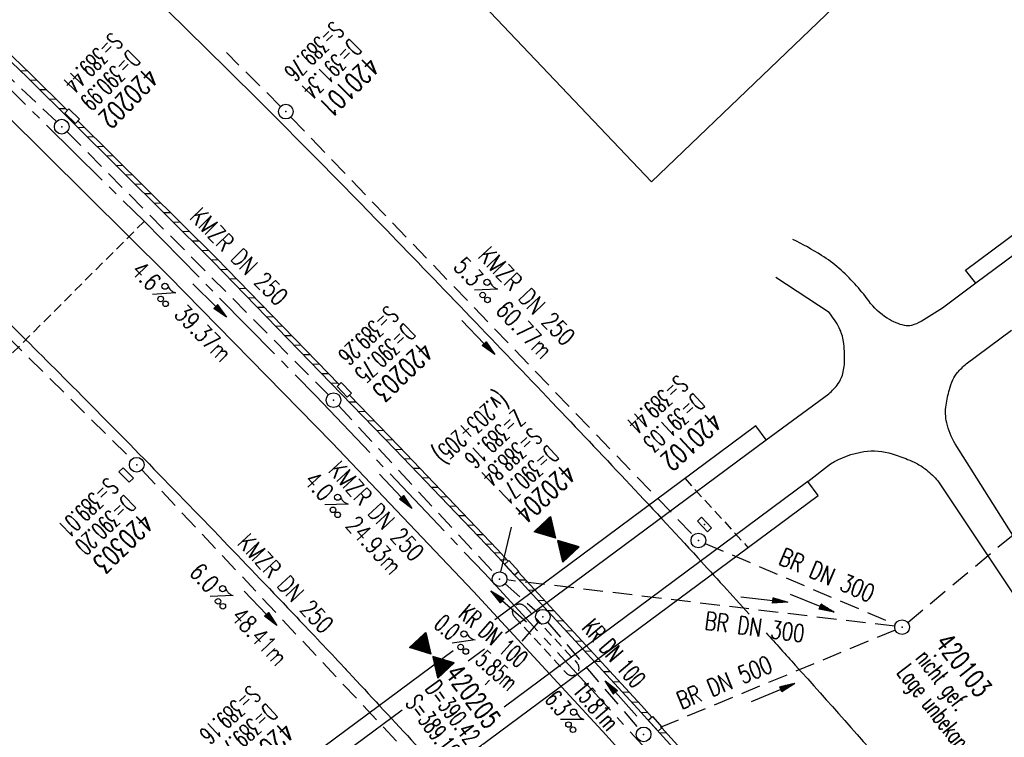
# Model space of a CAD drawing. Extents: x 450316 to 454644, y 428795 to 436505.
# Tile 253 of 256: x 450495 to 450595, y 436274 to 436347. Entities that reach past the tile are written whole.
import ezdxf
from ezdxf.enums import TextEntityAlignment as Align

# ---------------------------------------------------------------- set-up
doc = ezdxf.new("R2010")
doc.units = 0
doc.header["$LTSCALE"] = 2
doc.header["$MEASUREMENT"] = 0
for name, pattern in [('ACHSE', [5.5, 4, -0.5, 0.5, -0.5]), ('AUSGEZOGEN', [0]), ('GESTRICH-X2', [1.5, 1, -0.5]), ('GESTRICHELT', [0.75, 0.5, -0.25])]:
    doc.linetypes.add(name, pattern=pattern)
doc.layers.get('0').update_dxf_attribs({"linetype": 'CONTINUOUS'})
for name, color, linetype in [('10', 7, 'CONTINUOUS'), ('ACHSETOP', 1, 'ACHSE'), ('BAUWO', 1, 'CONTINUOUS'), ('BAUWU', 1, 'GESTRICHELT'), ('BAUWUTOP', 1, 'GESTRICHELT'), ('BW-SCHRIFT', 1, 'AUSGEZOGEN'), ('FBR', 8, 'CONTINUOUS'), ('GEF', 1, 'AUSGEZOGEN'), ('HEKTOM', 1, 'GESTRICHELT'), ('KANAL', 7, 'GESTRICH-X2'), ('PFEIL', 7, 'CONTINUOUS'), ('RINNE', 8, 'CONTINUOUS'), ('SCHACHTNR', 6, 'CONTINUOUS'), ('SCHSYMBOL', 7, 'CONTINUOUS'), ('STRASSE', 8, 'AUSGEZOGEN'), ('TEXTO', 4, 'CONTINUOUS'), ('TEXTU', 4, 'CONTINUOUS')]:
    doc.layers.add(name, color=color, linetype=linetype)
doc.styles.add('ROMANS', font='romans.shx', dxfattribs={"width": 0.8})

# ---------------------------------------------------------------- blocks, each defined once
blk = doc.blocks.new('GST')
at = {"color": 0}
blk.add_circle((0, 0), 0.75, dxfattribs=at)
blk.add_point((0, 0), dxfattribs=at)
blk = doc.blocks.new('17')
blk.add_lwpolyline([(-0.76, -1.22), (0.75, -1.22), (0.75, -1.8), (-0.76, -1.8)], close=True)
blk.add_blockref('GST', (0, 0))
blk = doc.blocks.new('10')
blk.add_blockref('GST', (0, 0))
blk = doc.blocks.new('PROM')
blk.add_line((1.57, 1.82), (0.02, 0.02))
for centre, radius in [((0.32, 1.51), 0.317), ((0.94, 0.29), 0.283), ((1.64, 0.29), 0.283)]:
    blk.add_circle(centre, radius)
blk.add_arc((0.99, 2.68), 1.03, 239.1414, 303.3549)
blk = doc.blocks.new('PFEIL2')
at = {"color": 0}
for p, q in [((0.88, 0), (-2.4, -0.01)), ((0.88, -0.27), (0.88, 0.28)), ((0.88, 0.28), (2.43, 0.01)), ((0.91, 0.27), (0.88, 0.26)), ((0.97, 0.26), (0.88, 0.25)), ((1.02, 0.25), (0.88, 0.23)), ((1.07, 0.24), (0.88, 0.21)), ((1.13, 0.23), (0.88, 0.19)), ((1.18, 0.22), (0.88, 0.17)), ((1.24, 0.21), (0.88, 0.15)), ((1.29, 0.21), (0.88, 0.14)), ((1.34, 0.2), (0.88, 0.12)), ((1.4, 0.19), (0.88, 0.1)), ((1.45, 0.18), (0.88, 0.08)), ((1.51, 0.17), (0.88, 0.06)), ((1.56, 0.16), (0.88, 0.04)), ((1.61, 0.15), (0.88, 0.02)), ((1.67, 0.14), (0.88, 0.01)), ((1.72, 0.13), (0.88, -0.01)), ((1.78, 0.12), (0.88, -0.03)), ((1.83, 0.11), (0.88, -0.05)), ((1.88, 0.1), (0.88, -0.07)), ((1.94, 0.09), (0.88, -0.09)), ((2.05, 0.08), (0.88, -0.12)), ((1.99, 0.08), (0.88, -0.11)), ((2.1, 0.07), (0.88, -0.14)), ((2.15, 0.06), (0.88, -0.16)), ((2.21, 0.05), (0.88, -0.18)), ((2.26, 0.04), (0.88, -0.2)), ((2.32, 0.03), (0.88, -0.22)), ((2.37, 0.02), (0.88, -0.23)), ((2.42, 0.01), (0.88, -0.25)), ((2.43, 0.01), (0.88, -0.27))]:
    blk.add_line(p, q, dxfattribs=at)
blk = doc.blocks.new('30')
at = {"color": 0}
for p, q in [((-0.75, -0.29), (-0.75, 0.29)), ((-0.75, 0.29), (0.75, 0.29)), ((0.75, 0.29), (0.75, -0.29)), ((0.75, -0.29), (-0.75, -0.29))]:
    blk.add_line(p, q, dxfattribs=at)
blk.add_point((0, 0), dxfattribs=at)
blk = doc.blocks.new('13')
blk.add_lwpolyline([(0.76, 1.22), (-0.75, 1.22), (-0.75, 1.8), (0.76, 1.8)], close=True)
at = {"rotation": 180}
blk.add_blockref('GST', (0, 0), dxfattribs=at)
blk = doc.blocks.new('*X36')
at = {"color": 0}
for p, q in [((379.636, 182.407), (379.645, 182.415)), ((379.64, 182.401), (379.654, 182.415)), ((379.643, 182.395), (379.663, 182.415)), ((379.646, 182.39), (379.672, 182.415)), ((379.649, 182.384), (379.68, 182.415)), ((379.653, 182.379), (379.689, 182.415)), ((379.656, 182.373), (379.698, 182.415)), ((379.659, 182.367), (379.707, 182.415)), ((379.662, 182.362), (379.716, 182.415)), ((379.665, 182.356), (379.725, 182.415)), ((379.669, 182.351), (379.733, 182.415)), ((379.672, 182.345), (379.742, 182.415)), ((379.675, 182.339), (379.751, 182.415)), ((379.678, 182.334), (379.76, 182.415)), ((379.682, 182.328), (379.769, 182.415)), ((379.685, 182.323), (379.778, 182.415)), ((379.688, 182.317), (379.786, 182.415)), ((379.691, 182.311), (379.795, 182.415)), ((379.695, 182.306), (379.804, 182.415)), ((379.698, 182.3), (379.813, 182.415)), ((379.701, 182.295), (379.822, 182.415)), ((379.704, 182.289), (379.831, 182.415)), ((379.708, 182.283), (379.839, 182.415)), ((379.711, 182.278), (379.848, 182.415)), ((379.714, 182.272), (379.857, 182.415)), ((379.717, 182.267), (379.866, 182.415)), ((379.72, 182.261), (379.875, 182.415)), ((379.724, 182.255), (379.884, 182.415)), ((379.727, 182.25), (379.892, 182.415)), ((379.73, 182.244), (379.901, 182.415)), ((379.733, 182.239), (379.91, 182.415)), ((379.737, 182.233), (379.919, 182.415)), ((379.74, 182.227), (379.928, 182.415)), ((379.743, 182.222), (379.937, 182.415)), ((379.746, 182.216), (379.946, 182.415)), ((379.75, 182.21), (379.954, 182.415)), ((379.753, 182.205), (379.963, 182.415)), ((379.756, 182.199), (379.972, 182.415)), ((379.759, 182.194), (379.981, 182.415)), ((379.763, 182.188), (379.99, 182.415)), ((379.766, 182.182), (379.999, 182.415)), ((379.769, 182.177), (380.007, 182.415)), ((379.772, 182.171), (380.016, 182.415)), ((379.775, 182.166), (380.025, 182.415)), ((379.779, 182.16), (380.034, 182.415)), ((379.782, 182.154), (380.043, 182.415)), ((379.785, 182.149), (380.052, 182.415)), ((379.788, 182.143), (380.06, 182.415)), ((379.792, 182.138), (380.069, 182.415)), ((379.795, 182.132), (380.078, 182.415)), ((379.798, 182.126), (380.087, 182.415)), ((379.801, 182.121), (380.096, 182.415)), ((379.805, 182.115), (380.105, 182.415)), ((379.808, 182.11), (380.113, 182.415)), ((379.811, 182.104), (380.122, 182.415)), ((379.814, 182.098), (380.131, 182.415)), ((379.818, 182.093), (380.14, 182.415)), ((379.821, 182.087), (380.149, 182.415)), ((379.824, 182.082), (380.158, 182.415)), ((379.827, 182.076), (380.166, 182.415)), ((379.83, 182.07), (380.175, 182.415)), ((379.834, 182.065), (380.184, 182.415)), ((379.837, 182.059), (380.193, 182.415)), ((379.84, 182.054), (380.202, 182.415)), ((379.843, 182.048), (380.211, 182.415)), ((379.847, 182.042), (380.22, 182.415)), ((379.85, 182.037), (380.228, 182.415)), ((379.853, 182.031), (380.237, 182.415)), ((379.856, 182.026), (380.246, 182.415)), ((379.86, 182.02), (380.255, 182.415)), ((379.863, 182.014), (380.264, 182.415)), ((379.866, 182.009), (380.273, 182.415)), ((379.869, 182.003), (380.281, 182.415)), ((379.873, 181.998), (380.29, 182.415)), ((379.876, 181.992), (380.299, 182.415)), ((379.879, 181.986), (380.308, 182.415)), ((379.882, 181.981), (380.317, 182.415)), ((379.885, 181.975), (380.326, 182.415)), ((379.889, 181.97), (380.334, 182.415)), ((379.892, 181.964), (380.343, 182.415)), ((379.895, 181.958), (380.352, 182.415)), ((379.898, 181.953), (380.361, 182.415)), ((379.902, 181.947), (380.37, 182.415)), ((379.905, 181.942), (380.379, 182.415)), ((379.908, 181.936), (380.387, 182.415)), ((379.911, 181.93), (380.396, 182.415)), ((379.915, 181.925), (380.405, 182.415)), ((379.918, 181.919), (380.414, 182.415)), ((379.921, 181.914), (380.423, 182.415)), ((379.924, 181.908), (380.432, 182.415)), ((379.928, 181.902), (380.44, 182.415)), ((379.931, 181.897), (380.449, 182.415)), ((379.934, 181.891), (380.458, 182.415)), ((379.937, 181.885), (380.467, 182.415)), ((379.94, 181.88), (380.476, 182.415)), ((379.944, 181.874), (380.485, 182.415)), ((379.947, 181.869), (380.494, 182.415)), ((379.95, 181.863), (380.502, 182.415)), ((379.953, 181.857), (380.511, 182.415)), ((379.957, 181.852), (380.52, 182.415)), ((379.96, 181.846), (380.529, 182.415)), ((379.963, 181.841), (380.538, 182.415)), ((379.966, 181.835), (380.547, 182.415)), ((379.97, 181.829), (380.555, 182.415)), ((379.973, 181.824), (380.564, 182.415)), ((379.976, 181.818), (380.573, 182.415)), ((379.979, 181.813), (380.582, 182.415)), ((379.983, 181.807), (380.591, 182.415)), ((379.986, 181.801), (380.6, 182.415)), ((379.989, 181.796), (380.608, 182.415)), ((379.992, 181.79), (380.617, 182.415)), ((379.995, 181.785), (380.626, 182.415)), ((379.999, 181.779), (380.635, 182.415)), ((380.002, 181.773), (380.644, 182.415)), ((380.005, 181.768), (380.653, 182.415)), ((380.008, 181.762), (380.661, 182.415)), ((380.012, 181.757), (380.67, 182.415)), ((380.015, 181.751), (380.679, 182.415)), ((380.018, 181.745), (380.688, 182.415)), ((380.021, 181.74), (380.697, 182.415)), ((380.025, 181.734), (380.706, 182.415)), ((380.028, 181.729), (380.714, 182.415)), ((380.031, 181.723), (380.723, 182.415)), ((380.034, 181.717), (380.732, 182.415)), ((380.038, 181.712), (380.741, 182.415)), ((380.041, 181.706), (380.75, 182.415)), ((380.044, 181.701), (380.759, 182.415)), ((380.047, 181.695), (380.768, 182.415)), ((380.05, 181.689), (380.776, 182.415)), ((380.054, 181.684), (380.785, 182.415)), ((380.057, 181.678), (380.794, 182.415)), ((380.06, 181.673), (380.803, 182.415)), ((380.063, 181.667), (380.812, 182.415)), ((380.067, 181.661), (380.821, 182.415)), ((380.07, 181.656), (380.829, 182.415)), ((380.073, 181.65), (380.838, 182.415)), ((380.076, 181.645), (380.847, 182.415)), ((380.08, 181.639), (380.856, 182.415)), ((380.083, 181.633), (380.865, 182.415)), ((380.086, 181.628), (380.874, 182.415)), ((380.089, 181.622), (380.882, 182.415)), ((380.093, 181.617), (380.891, 182.415)), ((380.096, 181.611), (380.9, 182.415)), ((380.099, 181.605), (380.909, 182.415)), ((380.102, 181.6), (380.918, 182.415)), ((380.105, 181.594), (380.927, 182.415)), ((380.109, 181.588), (380.935, 182.415)), ((380.112, 181.583), (380.944, 182.415)), ((380.115, 181.577), (380.953, 182.415)), ((380.118, 181.572), (380.962, 182.415)), ((380.122, 181.566), (380.971, 182.415)), ((380.125, 181.56), (380.98, 182.415)), ((380.128, 181.555), (380.988, 182.415)), ((380.131, 181.549), (380.997, 182.415)), ((380.135, 181.544), (381.006, 182.415)), ((380.138, 181.538), (381.015, 182.415)), ((380.141, 181.532), (381.024, 182.415)), ((380.144, 181.527), (381.033, 182.415)), ((380.148, 181.521), (381.042, 182.415)), ((380.151, 181.516), (381.05, 182.415)), ((380.154, 181.51), (381.059, 182.415)), ((380.157, 181.504), (381.068, 182.415)), ((380.16, 181.499), (381.077, 182.415)), ((380.164, 181.493), (381.086, 182.415)), ((380.167, 181.488), (381.095, 182.415)), ((380.17, 181.482), (381.103, 182.415)), ((380.173, 181.476), (381.112, 182.415)), ((380.177, 181.471), (381.121, 182.415)), ((380.18, 181.465), (381.13, 182.415)), ((380.183, 181.46), (381.139, 182.415)), ((380.186, 181.454), (381.148, 182.415)), ((380.19, 181.448), (381.156, 182.415)), ((380.193, 181.443), (381.165, 182.415)), ((380.196, 181.437), (381.174, 182.415)), ((380.199, 181.432), (381.183, 182.415)), ((380.203, 181.426), (381.192, 182.415)), ((380.206, 181.42), (381.201, 182.415)), ((380.209, 181.415), (381.209, 182.415)), ((380.212, 181.409), (381.218, 182.415)), ((380.215, 181.404), (381.227, 182.415)), ((380.219, 181.398), (381.236, 182.415)), ((380.222, 181.392), (381.245, 182.415)), ((380.225, 181.387), (381.254, 182.415)), ((380.228, 181.381), (381.262, 182.415)), ((380.232, 181.376), (381.271, 182.415)), ((380.235, 181.37), (381.28, 182.415)), ((380.238, 181.364), (381.289, 182.415)), ((380.241, 181.359), (381.298, 182.415)), ((380.245, 181.353), (381.307, 182.415)), ((380.248, 181.348), (381.316, 182.415)), ((380.251, 181.342), (381.324, 182.415)), ((380.254, 181.336), (381.333, 182.415)), ((380.258, 181.331), (381.342, 182.415)), ((380.261, 181.325), (381.351, 182.415)), ((380.27, 181.308), (381.344, 182.382)), ((380.274, 181.303), (381.332, 182.361)), ((380.277, 181.297), (381.32, 182.34)), ((380.28, 181.292), (381.308, 182.32)), ((380.283, 181.286), (381.296, 182.299)), ((380.287, 181.28), (381.284, 182.278)), ((380.29, 181.275), (381.272, 182.257)), ((380.293, 181.269), (381.26, 182.236)), ((380.296, 181.263), (381.248, 182.215)), ((380.3, 181.258), (381.236, 182.194)), ((380.303, 181.252), (381.224, 182.173)), ((380.306, 181.247), (381.212, 182.152)), ((380.309, 181.241), (381.2, 182.131)), ((380.313, 181.235), (381.187, 182.11)), ((380.316, 181.23), (381.175, 182.089)), ((380.319, 181.224), (381.163, 182.069)), ((380.322, 181.219), (381.151, 182.048)), ((380.325, 181.213), (381.139, 182.027)), ((380.329, 181.207), (381.127, 182.006)), ((380.332, 181.202), (381.115, 181.985)), ((380.335, 181.196), (381.103, 181.964)), ((380.338, 181.191), (381.091, 181.943)), ((380.342, 181.185), (381.079, 181.922)), ((380.345, 181.179), (381.067, 181.901)), ((380.348, 181.174), (381.055, 181.88)), ((380.351, 181.168), (381.043, 181.859)), ((380.355, 181.163), (381.031, 181.839)), ((380.358, 181.157), (381.018, 181.818)), ((380.361, 181.151), (381.006, 181.797)), ((380.364, 181.146), (380.994, 181.776)), ((380.368, 181.14), (380.982, 181.755)), ((380.371, 181.135), (380.97, 181.734)), ((380.374, 181.129), (380.958, 181.713)), ((380.377, 181.123), (380.946, 181.692)), ((380.38, 181.118), (380.934, 181.671)), ((380.384, 181.112), (380.922, 181.65)), ((380.387, 181.107), (380.91, 181.629)), ((380.39, 181.101), (380.898, 181.608)), ((380.393, 181.095), (380.886, 181.588)), ((380.397, 181.09), (380.874, 181.567)), ((380.4, 181.084), (380.861, 181.546)), ((380.403, 181.079), (380.849, 181.525)), ((380.406, 181.073), (380.837, 181.504)), ((380.41, 181.067), (380.825, 181.483)), ((380.413, 181.062), (380.813, 181.462)), ((380.416, 181.056), (380.801, 181.441)), ((380.419, 181.051), (380.789, 181.42)), ((380.423, 181.045), (380.777, 181.399)), ((380.426, 181.039), (380.765, 181.378)), ((380.429, 181.034), (380.753, 181.358)), ((380.432, 181.028), (380.741, 181.337)), ((380.435, 181.023), (380.729, 181.316)), ((380.439, 181.017), (380.717, 181.295)), ((380.442, 181.011), (380.705, 181.274)), ((380.445, 181.006), (380.692, 181.253)), ((380.448, 181), (380.68, 181.232)), ((380.452, 180.995), (380.668, 181.211)), ((380.455, 180.989), (380.656, 181.19)), ((380.458, 180.983), (380.644, 181.169)), ((380.461, 180.978), (380.632, 181.148)), ((380.465, 180.972), (380.62, 181.127)), ((380.468, 180.966), (380.608, 181.107)), ((380.471, 180.961), (380.596, 181.086)), ((380.474, 180.955), (380.584, 181.065)), ((380.478, 180.95), (380.572, 181.044)), ((380.481, 180.944), (380.56, 181.023)), ((380.484, 180.938), (380.548, 181.002)), ((380.487, 180.933), (380.535, 180.981)), ((380.49, 180.927), (380.523, 180.96)), ((380.494, 180.922), (380.511, 180.939)), ((379.629, 179.164), (380.73, 180.265)), ((379.641, 179.185), (380.727, 180.271)), ((379.642, 179.169), (380.733, 180.26)), ((379.651, 179.169), (380.737, 180.254)), ((379.653, 179.206), (380.724, 180.277)), ((379.66, 179.169), (380.74, 180.249)), ((379.665, 179.227), (380.72, 180.282)), ((379.669, 179.169), (380.743, 180.243)), ((379.677, 179.248), (380.717, 180.288)), ((379.678, 179.169), (380.746, 180.237)), ((379.686, 179.169), (380.75, 180.232)), ((379.689, 179.269), (380.714, 180.293)), ((379.695, 179.169), (380.753, 180.226)), ((379.701, 179.289), (380.711, 180.299)), ((379.704, 179.169), (380.756, 180.221)), ((379.713, 179.31), (380.708, 180.305)), ((379.713, 179.169), (380.759, 180.215)), ((379.722, 179.169), (380.763, 180.209)), ((379.725, 179.331), (380.704, 180.31)), ((379.731, 179.169), (380.766, 180.204)), ((379.737, 179.352), (380.701, 180.316)), ((379.739, 179.169), (380.769, 180.198)), ((379.748, 179.169), (380.772, 180.193)), ((379.749, 179.373), (380.698, 180.321)), ((379.757, 179.169), (380.775, 180.187)), ((379.762, 179.394), (380.695, 180.327)), ((379.766, 179.169), (380.779, 180.181)), ((379.774, 179.415), (380.691, 180.333)), ((379.775, 179.169), (380.782, 180.176)), ((379.784, 179.169), (380.785, 180.17)), ((379.786, 179.436), (380.688, 180.338)), ((379.792, 179.169), (380.788, 180.165)), ((379.798, 179.457), (380.685, 180.344)), ((379.801, 179.169), (380.792, 180.159)), ((379.81, 179.478), (380.682, 180.349)), ((379.81, 179.169), (380.795, 180.153)), ((379.822, 179.499), (380.678, 180.355)), ((379.834, 179.519), (380.675, 180.361)), ((379.846, 179.54), (380.672, 180.366)), ((379.858, 179.561), (380.669, 180.372)), ((379.87, 179.582), (380.665, 180.378)), ((379.882, 179.603), (380.662, 180.383)), ((379.894, 179.624), (380.659, 180.389)), ((379.906, 179.645), (380.656, 180.394)), ((379.919, 179.666), (380.653, 180.4)), ((379.931, 179.687), (380.649, 180.406)), ((379.943, 179.708), (380.646, 180.411)), ((379.955, 179.729), (380.643, 180.417)), ((379.967, 179.75), (380.64, 180.422)), ((379.979, 179.77), (380.636, 180.428)), ((379.991, 179.791), (380.633, 180.434)), ((380.003, 179.812), (380.63, 180.439)), ((380.015, 179.833), (380.627, 180.445)), ((380.027, 179.854), (380.623, 180.45)), ((380.039, 179.875), (380.62, 180.456)), ((380.051, 179.896), (380.617, 180.462)), ((380.063, 179.917), (380.614, 180.467)), ((380.075, 179.938), (380.61, 180.473)), ((380.088, 179.959), (380.607, 180.478)), ((380.1, 179.98), (380.604, 180.484)), ((380.112, 180), (380.601, 180.49)), ((380.124, 180.021), (380.598, 180.495)), ((380.136, 180.042), (380.594, 180.501)), ((380.148, 180.063), (380.591, 180.506)), ((380.16, 180.084), (380.588, 180.512)), ((380.172, 180.105), (380.585, 180.518)), ((380.184, 180.126), (380.581, 180.523)), ((380.196, 180.147), (380.578, 180.529)), ((380.208, 180.168), (380.575, 180.534)), ((380.22, 180.189), (380.572, 180.54)), ((380.232, 180.21), (380.568, 180.546)), ((380.245, 180.231), (380.565, 180.551)), ((380.257, 180.251), (380.562, 180.557)), ((380.269, 180.272), (380.559, 180.562)), ((380.281, 180.293), (380.555, 180.568)), ((380.293, 180.314), (380.552, 180.574)), ((380.305, 180.335), (380.549, 180.579)), ((380.317, 180.356), (380.546, 180.585)), ((380.329, 180.377), (380.543, 180.59)), ((380.341, 180.398), (380.539, 180.596)), ((380.353, 180.419), (380.536, 180.602)), ((380.365, 180.44), (380.533, 180.607)), ((380.377, 180.461), (380.53, 180.613)), ((380.389, 180.481), (380.526, 180.618)), ((380.401, 180.502), (380.523, 180.624)), ((380.414, 180.523), (380.52, 180.63)), ((380.426, 180.544), (380.517, 180.635)), ((380.438, 180.565), (380.513, 180.641)), ((380.45, 180.586), (380.51, 180.646)), ((380.462, 180.607), (380.507, 180.652)), ((380.474, 180.628), (380.504, 180.658)), ((380.486, 180.649), (380.5, 180.663)), ((379.819, 179.169), (380.798, 180.148)), ((379.828, 179.169), (380.801, 180.142)), ((379.837, 179.169), (380.805, 180.137)), ((379.845, 179.169), (380.808, 180.131)), ((379.854, 179.169), (380.811, 180.125)), ((379.863, 179.169), (380.814, 180.12)), ((379.872, 179.169), (380.818, 180.114)), ((379.881, 179.169), (380.821, 180.109)), ((379.89, 179.169), (380.824, 180.103)), ((379.899, 179.169), (380.827, 180.097)), ((379.907, 179.169), (380.83, 180.092)), ((379.916, 179.169), (380.834, 180.086)), ((379.925, 179.169), (380.837, 180.081)), ((379.934, 179.169), (380.84, 180.075)), ((379.943, 179.169), (380.843, 180.069)), ((379.952, 179.169), (380.847, 180.064)), ((379.96, 179.169), (380.85, 180.058)), ((379.969, 179.169), (380.853, 180.052)), ((379.978, 179.169), (380.856, 180.047)), ((379.987, 179.169), (380.86, 180.041)), ((379.996, 179.169), (380.863, 180.036)), ((380.005, 179.169), (380.866, 180.03)), ((380.013, 179.169), (380.869, 180.024)), ((380.022, 179.169), (380.873, 180.019)), ((380.031, 179.169), (380.876, 180.013)), ((380.04, 179.169), (380.879, 180.008)), ((380.049, 179.169), (380.882, 180.002)), ((380.058, 179.169), (380.885, 179.996)), ((380.066, 179.169), (380.889, 179.991)), ((380.075, 179.169), (380.892, 179.985)), ((380.084, 179.169), (380.895, 179.98)), ((380.093, 179.169), (380.898, 179.974)), ((380.102, 179.169), (380.902, 179.968)), ((380.111, 179.169), (380.905, 179.963)), ((380.119, 179.169), (380.908, 179.957)), ((380.128, 179.169), (380.911, 179.952)), ((380.137, 179.169), (380.915, 179.946)), ((380.146, 179.169), (380.918, 179.94)), ((380.155, 179.169), (380.921, 179.935)), ((380.164, 179.169), (380.924, 179.929)), ((380.173, 179.169), (380.928, 179.924)), ((380.181, 179.169), (380.931, 179.918)), ((380.19, 179.169), (380.934, 179.912)), ((380.199, 179.169), (380.937, 179.907)), ((380.208, 179.169), (380.94, 179.901)), ((380.217, 179.169), (380.944, 179.896)), ((380.226, 179.169), (380.947, 179.89)), ((380.234, 179.169), (380.95, 179.884)), ((380.243, 179.169), (380.953, 179.879)), ((380.252, 179.169), (380.957, 179.873)), ((380.261, 179.169), (380.96, 179.868)), ((380.27, 179.169), (380.963, 179.862)), ((380.279, 179.169), (380.966, 179.856)), ((380.287, 179.169), (380.97, 179.851)), ((380.296, 179.169), (380.973, 179.845)), ((380.305, 179.169), (380.976, 179.84)), ((380.314, 179.169), (380.979, 179.834)), ((380.323, 179.169), (380.983, 179.828)), ((380.332, 179.169), (380.986, 179.823)), ((380.34, 179.169), (380.989, 179.817)), ((380.349, 179.169), (380.992, 179.812)), ((380.358, 179.169), (380.995, 179.806)), ((380.367, 179.169), (380.999, 179.8)), ((380.376, 179.169), (381.002, 179.795)), ((380.385, 179.169), (381.005, 179.789)), ((380.394, 179.169), (381.008, 179.784)), ((380.402, 179.169), (381.012, 179.778)), ((380.411, 179.169), (381.015, 179.772)), ((380.42, 179.169), (381.018, 179.767)), ((380.429, 179.169), (381.021, 179.761)), ((380.438, 179.169), (381.025, 179.756)), ((380.447, 179.169), (381.028, 179.75)), ((380.455, 179.169), (381.031, 179.744)), ((380.464, 179.169), (381.034, 179.739)), ((380.473, 179.169), (381.038, 179.733)), ((380.482, 179.169), (381.041, 179.727)), ((380.491, 179.169), (381.044, 179.722)), ((380.5, 179.169), (381.047, 179.716)), ((380.508, 179.169), (381.05, 179.711)), ((380.517, 179.169), (381.054, 179.705)), ((380.526, 179.169), (381.057, 179.699)), ((380.535, 179.169), (381.06, 179.694)), ((380.544, 179.169), (381.063, 179.688)), ((380.553, 179.169), (381.067, 179.683)), ((380.561, 179.169), (381.07, 179.677)), ((380.57, 179.169), (381.073, 179.671)), ((380.579, 179.169), (381.076, 179.666)), ((380.588, 179.169), (381.08, 179.66)), ((380.597, 179.169), (381.083, 179.655)), ((380.606, 179.169), (381.086, 179.649)), ((380.614, 179.169), (381.089, 179.643)), ((380.623, 179.169), (381.093, 179.638)), ((380.632, 179.169), (381.096, 179.632)), ((380.641, 179.169), (381.099, 179.627)), ((380.65, 179.169), (381.102, 179.621)), ((380.659, 179.169), (381.105, 179.615)), ((380.668, 179.169), (381.109, 179.61)), ((380.676, 179.169), (381.112, 179.604)), ((380.685, 179.169), (381.115, 179.599)), ((380.694, 179.169), (381.118, 179.593)), ((380.703, 179.169), (381.122, 179.587)), ((380.712, 179.169), (381.125, 179.582)), ((380.721, 179.169), (381.128, 179.576)), ((380.729, 179.169), (381.131, 179.571)), ((380.738, 179.169), (381.135, 179.565)), ((380.747, 179.169), (381.138, 179.559)), ((380.756, 179.169), (381.141, 179.554)), ((380.765, 179.169), (381.144, 179.548)), ((380.774, 179.169), (381.148, 179.543)), ((380.782, 179.169), (381.151, 179.537)), ((380.791, 179.169), (381.154, 179.531)), ((380.8, 179.169), (381.157, 179.526)), ((380.809, 179.169), (381.16, 179.52)), ((380.818, 179.169), (381.164, 179.515)), ((380.827, 179.169), (381.167, 179.509)), ((380.835, 179.169), (381.17, 179.503)), ((380.844, 179.169), (381.173, 179.498)), ((380.853, 179.169), (381.177, 179.492)), ((380.862, 179.169), (381.18, 179.487)), ((380.871, 179.169), (381.183, 179.481)), ((380.88, 179.169), (381.186, 179.475)), ((380.888, 179.169), (381.19, 179.47)), ((380.897, 179.169), (381.193, 179.464)), ((380.906, 179.169), (381.196, 179.459)), ((380.915, 179.169), (381.199, 179.453)), ((380.924, 179.169), (381.203, 179.447)), ((380.933, 179.169), (381.206, 179.442)), ((380.942, 179.169), (381.209, 179.436)), ((380.95, 179.169), (381.212, 179.43)), ((380.959, 179.169), (381.215, 179.425)), ((380.968, 179.169), (381.219, 179.419)), ((380.977, 179.169), (381.222, 179.414)), ((380.986, 179.169), (381.225, 179.408)), ((380.995, 179.169), (381.228, 179.402)), ((381.003, 179.169), (381.232, 179.397)), ((381.012, 179.169), (381.235, 179.391)), ((381.021, 179.169), (381.238, 179.386)), ((381.03, 179.169), (381.241, 179.38)), ((381.039, 179.169), (381.245, 179.374)), ((381.048, 179.169), (381.248, 179.369)), ((381.056, 179.169), (381.251, 179.363)), ((381.065, 179.169), (381.254, 179.358)), ((381.074, 179.169), (381.258, 179.352)), ((381.083, 179.169), (381.261, 179.346)), ((381.092, 179.169), (381.264, 179.341)), ((381.101, 179.169), (381.267, 179.335)), ((381.109, 179.169), (381.27, 179.33)), ((381.118, 179.169), (381.274, 179.324)), ((381.127, 179.169), (381.277, 179.318)), ((381.136, 179.169), (381.28, 179.313)), ((381.145, 179.169), (381.283, 179.307)), ((381.154, 179.169), (381.287, 179.302)), ((381.162, 179.169), (381.29, 179.296)), ((381.171, 179.169), (381.293, 179.29)), ((381.18, 179.169), (381.296, 179.285)), ((381.189, 179.169), (381.3, 179.279)), ((381.198, 179.169), (381.303, 179.274)), ((381.207, 179.169), (381.306, 179.268)), ((381.216, 179.169), (381.309, 179.262)), ((381.224, 179.169), (381.313, 179.257)), ((381.233, 179.169), (381.316, 179.251)), ((381.242, 179.169), (381.319, 179.246)), ((381.251, 179.169), (381.322, 179.24)), ((381.26, 179.169), (381.325, 179.234)), ((381.269, 179.169), (381.329, 179.229)), ((381.277, 179.169), (381.332, 179.223)), ((381.286, 179.169), (381.335, 179.218)), ((381.295, 179.169), (381.338, 179.212)), ((381.304, 179.169), (381.342, 179.206)), ((381.313, 179.169), (381.345, 179.201)), ((381.322, 179.169), (381.348, 179.195)), ((381.33, 179.169), (381.351, 179.19)), ((381.339, 179.169), (381.355, 179.184)), ((381.348, 179.169), (381.358, 179.178))]:
    blk.add_line(p, q, dxfattribs=at)
blk = doc.blocks.new('TIEFP')
at = {"color": 0}
for points in [[(0, 0.15), (-1.13, 2.12), (1.14, 2.12)], [(0, -0.17), (-1.13, -2.14), (1.14, -2.14)]]:
    blk.add_lwpolyline(points, close=True, dxfattribs=at)
at = {"color": 0, "xscale": 1.311372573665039, "yscale": 1.311372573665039, "zscale": 1.311372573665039}
blk.add_blockref('*X36', (-498.97, -237.1), dxfattribs=at)

msp = doc.modelspace()

# ---------------------------------------------------------------- linework, layer by layer
at = {"layer": 'ACHSETOP'}
msp.add_lwpolyline([(450489.61, 436344.23), (450507.43, 436326.7), (450524.96, 436308.87), (450542.18, 436290.76), (450559.1, 436272.35), (450575.71, 436253.67), (450592.01, 436234.71), (450607.98, 436215.48), (450623.64, 436195.98), (450638.96, 436176.23), (450653.95, 436156.22), (450668.6, 436135.97), (450682.91, 436115.47), (450696.88, 436094.74), (450710.5, 436073.77), (450723.77, 436052.58)], dxfattribs=at)
at = {"layer": 'BAUWO'}
msp.add_line((450575.2, 436300.13), (450544.18, 436277.08), dxfattribs=at)
at = {"layer": 'BAUWO', "flags": 128}
msp.add_lwpolyline([(450592.35, 436320.37), (450591.29, 436321.72), (450623.44, 436345.65), (450624.46, 436344.21)], close=True, dxfattribs=at)
at = {"layer": 'BAUWO'}
for points in [[(450570.93, 436304.37), (450569.9, 436305.8), (450543.25, 436286)], [(450544.34, 436284.64), (450570.93, 436304.37)], [(450523.32, 436261.57), (450524.34, 436260.19), (450576.24, 436298.71), (450575.2, 436300.13)], [(450539, 436282.85), (450518.14, 436267.35), (450519.18, 436265.97), (450533.78, 436276.8)], [(450540.52, 436281.8), (450542.17, 436283.04)]]:
    msp.add_lwpolyline(points, dxfattribs=at)
at = {"layer": 'BAUWU'}
msp.add_line((450562.66, 436300.42), (450569.08, 436293.4), dxfattribs=at)
at = {"layer": 'BAUWUTOP'}
for p, q in [((450546.33, 436287.36), (450551.64, 436281.58)), ((450545.22, 436286.34), (450550.54, 436280.56))]:
    msp.add_line(p, q, dxfattribs=at)
for centre, start, end in [((450545.77, 436286.85), 42.5963, 222.5955), ((450551.09, 436281.07), 222.5964, 42.5955)]:
    msp.add_arc(centre, 0.75, start, end, dxfattribs=at)
at = {"layer": 'BW-SCHRIFT'}
msp.add_lwpolyline([(450553.7, 436390.92), (450585.93, 436356.34), (450559.24, 436330.74), (450526.32, 436365.39)], close=True, dxfattribs=at)
at = {"layer": 'FBR', "flags": 128}
for points in [[(450921.44, 435685.61, 0.000354), (450927.66, 435671.71, 0.000659), (450931.02, 435664.25, 0), (450939.29, 435645.95, 0.000057), (450939.32, 435645.87, 0.000131), (450945.2, 435632.87, -0.000196), (450949.14, 435624.17, -0.000729), (450953.95, 435613.48, 0.000628)], [(451603.01, 434662.96, 0.000001), (451617.47, 434646.37, 0.000004)], [(450592.35, 436320.37), (450588.96, 436317.84), (450586.77, 436316.48, -0.077153), (450585.78, 436316.07, -0.11397), (450585.05, 436316.06, -0.04633), (450584.21, 436316.33, -0.040167), (450583.31, 436316.8, -0.09552), (450581.41, 436318.57, 0.054829), (450578.38, 436321.89, 0.04032), (450576.6, 436323.22, 0.026538), (450573.66, 436324.85, -0.026538)], [(450570.93, 436304.37), (450577.34, 436309.09, 0.059941), (450578.3, 436310.12, 0.088161), (450578.72, 436310.98, 0.060961), (450578.95, 436312.44, 0.045433), (450578.84, 436314.42, 0.078959), (450578.4, 436315.81, 0.06096), (450577.36, 436317.38), (450571.94, 436320.96)], [(450612.89, 436268.06), (450590.24, 436303.97, -0.074797), (450589.38, 436306.13, -0.097377), (450589.32, 436307.93, -0.026046), (450589.65, 436309.51, -0.040071), (450590.01, 436310.5, -0.068282), (450590.48, 436311.25, -0.047984), (450591.37, 436312.13), (450595.99, 436315.59)], [(450575.2, 436300.13), (450577.51, 436301.94, -0.095318), (450580.92, 436303.18, -0.119389), (450583.82, 436302.95, -0.014402), (450585.38, 436302.39, -0.024693), (450586.26, 436301.99, -0.053297), (450587.3, 436301.31, -0.040668), (450588.48, 436300.19), (450610.75, 436266.75)]]:
    msp.add_lwpolyline(points, format="xyb", dxfattribs=at)
at = {"layer": 'FBR'}
for points in [[(450896.69, 435740.27, -0.000001), (450904.62, 435722.85, -0.000722)], [(450488.33, 436368.91, -0.002256), (450496.92, 436360.74, -0.001895), (450507.06, 436350.92, -0.002115), (450517.95, 436340.21, -0.003008), (450525.53, 436332.61, -0.001649), (450532.17, 436325.81, -0.001268), (450540.76, 436316.92, -0.001347), (450549.11, 436308.19, -0.001494), (450556.6, 436300.27, -0.00321), (450563.97, 436292.33, -0.001231), (450569.2, 436286.59, -0.002691)], [(450492.71, 436317.22, -0.002075), (450499.64, 436310.32, -0.002223), (450507.42, 436302.44, -0.002108), (450515.55, 436294.06, -0.001278), (450523.01, 436286.26, -0.001974), (450527.82, 436281.18, -0.00136), (450528.32, 436280.63, -0.000054), (450541.09, 436266.86, -0.002072), (450542.83, 436264.96, -0.00072), (450547.82, 436259.47)], [(450570.94, 436284.67, -0.000704), (450573.92, 436281.37, -0.002691), (450583.99, 436270.04, -0.002849), (450593.38, 436259.24, -0.00184), (450602.47, 436248.59, -0.002021), (450610.66, 436238.84, -0.001567), (450619.49, 436228.18, -0.001906), (450626.68, 436219.36, -0.001946), (450633.74, 436210.58, -0.002147), (450640.07, 436202.56, -0.002157), (450646.7, 436194.02, -0.001946), (450653.97, 436184.49, -0.001701), (450660.09, 436176.35, -0.00149), (450667.01, 436167.01, -0.00244), (450675.21, 436155.78, -0.002095), (450684.63, 436142.61, -0.002234)]]:
    msp.add_lwpolyline(points, format="xyb", dxfattribs=at)
for points in [[(450561.4, 436272.98), (450557.84, 436276.91), (450543.13, 436292.86), (450533.08, 436303.41), (450514.45, 436322.6), (450495.52, 436341.37), (450477.36, 436358.81), (450457.65, 436377.02), (450441.29, 436391.7), (450423.07, 436407.54), (450403.56, 436424.02), (450385.6, 436438.68), (450365.4, 436454.6), (450345.72, 436469.81), (450332.6, 436479.93)], [(450329.11, 436477.33), (450340.84, 436468.28), (450362.48, 436451.55), (450381.57, 436436.47), (450401.18, 436420.51), (450419.91, 436404.73), (450438.4, 436388.69), (450457.55, 436371.49), (450475.76, 436354.51), (450493.28, 436337.64), (450509.93, 436321.14), (450526.63, 436304.07), (450541.06, 436288.89), (450554.61, 436274.23), (450562.48, 436265.45)]]:
    msp.add_lwpolyline(points, dxfattribs=at)
at = {"layer": 'HEKTOM'}
msp.add_line((450507.44, 436326.69), (450479.16, 436298.41), dxfattribs=at)
at = {"layer": 'KANAL'}
for p, q in [((450462.16, 436371.09), (450498.47, 436336.88)), ((450521.37, 436338.43), (450515.84, 436343.92)), ((450522.41, 436337.34), (450563.5, 436294.62)), ((450472.22, 436335.97), (450506.16, 436302.37)), ((450499.56, 436335.84), (450526.25, 436308.97)), ((450585.39, 436285.73), (450614.78, 436310.2)), ((450527.28, 436307.88), (450543.22, 436290.72)), ((450507.19, 436301.31), (450539.31, 436267.12)), ((450564.71, 436293.8), (450584.13, 436285.54)), ((450544.28, 436289.66), (450547.56, 436286.81)), ((450584.07, 436285.34), (450544.47, 436290.07)), ((450548.63, 436285.75), (450557.94, 436274.87)), ((450584.12, 436284.96), (450559.12, 436274.59))]:
    msp.add_line(p, q, dxfattribs=at)
at = {"layer": 'RINNE'}
for p, q in [((450494.79, 436342.07), (450495.48, 436342.1)), ((450495.78, 436341.11), (450496.47, 436341.13)), ((450496.76, 436340.14), (450497.44, 436340.17)), ((450497.73, 436339.18), (450498.42, 436339.2)), ((450498.71, 436338.21), (450499.39, 436338.23)), ((450500.65, 436336.28), (450501.34, 436336.3)), ((450501.63, 436335.31), (450502.31, 436335.34)), ((450502.6, 436334.35), (450503.29, 436334.37)), ((450503.58, 436333.38), (450504.26, 436333.4)), ((450504.55, 436332.41), (450505.24, 436332.44)), ((450505.53, 436331.45), (450506.21, 436331.47)), ((450506.5, 436330.48), (450507.19, 436330.51)), ((450507.47, 436329.52), (450508.16, 436329.54)), ((450508.45, 436328.55), (450509.13, 436328.57)), ((450509.42, 436327.58), (450510.11, 436327.61)), ((450510.4, 436326.62), (450511.08, 436326.64)), ((450511.37, 436325.65), (450512.06, 436325.68)), ((450512.35, 436324.69), (450513.03, 436324.71)), ((450513.32, 436323.72), (450514.01, 436323.75)), ((450514.29, 436322.75), (450514.97, 436322.78)), ((450515.24, 436321.79), (450515.91, 436321.81)), ((450516.18, 436320.82), (450516.85, 436320.84)), ((450517.12, 436319.85), (450517.79, 436319.88)), ((450518.06, 436318.89), (450518.73, 436318.91)), ((450519, 436317.92), (450519.67, 436317.94)), ((450519.93, 436316.95), (450520.61, 436316.98)), ((450520.87, 436315.99), (450521.55, 436316.01)), ((450521.81, 436315.02), (450522.49, 436315.04)), ((450522.75, 436314.05), (450523.42, 436314.07)), ((450523.69, 436313.08), (450524.36, 436313.11)), ((450524.63, 436312.12), (450525.3, 436312.14)), ((450525.57, 436311.15), (450526.24, 436311.17)), ((450526.51, 436310.18), (450527.18, 436310.21)), ((450528.39, 436308.25), (450529.06, 436308.27)), ((450529.32, 436307.28), (450530, 436307.3)), ((450530.26, 436306.31), (450530.94, 436306.34)), ((450531.2, 436305.35), (450531.88, 436305.37)), ((450532.14, 436304.38), (450532.81, 436304.4)), ((450533.08, 436303.41), (450533.75, 436303.44)), ((450534, 436302.44), (450534.67, 436302.47)), ((450534.92, 436301.48), (450535.59, 436301.5)), ((450535.85, 436300.51), (450536.51, 436300.53)), ((450536.77, 436299.54), (450537.43, 436299.56)), ((450537.69, 436298.57), (450538.36, 436298.6)), ((450538.61, 436297.61), (450539.28, 436297.63)), ((450539.53, 436296.64), (450540.2, 436296.66)), ((450540.45, 436295.67), (450541.12, 436295.69)), ((450541.38, 436294.7), (450542.04, 436294.73)), ((450542.3, 436293.73), (450542.96, 436293.76)), ((450543.13, 436292.86), (450543.83, 436292.83)), ((450543.76, 436292.17), (450544.47, 436292.14)), ((450545.68, 436290.09), (450546.39, 436290.07)), ((450546.64, 436289.05), (450547.35, 436289.03)), ((450547.6, 436288.01), (450548.3, 436287.99)), ((450548.56, 436286.97), (450549.26, 436286.95)), ((450549.51, 436285.94), (450550.22, 436285.91)), ((450550.47, 436284.9), (450551.18, 436284.87)), ((450551.43, 436283.86), (450552.14, 436283.83)), ((450552.39, 436282.82), (450553.1, 436282.79)), ((450553.35, 436281.78), (450554.06, 436281.75)), ((450554.31, 436280.74), (450555.01, 436280.71)), ((450555.27, 436279.7), (450555.97, 436279.67)), ((450556.23, 436278.66), (450556.93, 436278.63)), ((450557.18, 436277.62), (450557.89, 436277.59)), ((450558.14, 436276.58), (450558.84, 436276.55)), ((450560.02, 436274.5), (450560.72, 436274.47))]:
    msp.add_line(p, q, dxfattribs=at)
for points in [[(450543.13, 436292.86), (450533.08, 436303.41), (450514.45, 436322.6), (450495.52, 436341.37), (450477.36, 436358.81), (450457.65, 436377.02)], [(450499.61, 436338.02), (450495.87, 436341.72), (450477.71, 436359.18), (450463.38, 436372.41)], [(450527.35, 436310.03), (450514.8, 436322.96), (450500.67, 436336.96)], [(450544.6, 436292), (450543.49, 436293.2), (450533.44, 436303.75), (450528.4, 436308.95)], [(450673.04, 436133.24), (450656.87, 436155.67), (450642.26, 436175.29), (450625.67, 436196.72), (450614.63, 436210.57), (450599.58, 436228.95), (450583.1, 436248.4), (450566.27, 436267.6), (450557.84, 436276.91), (450543.13, 436292.86)], [(450559.27, 436276.07), (450558.21, 436277.25), (450545.62, 436290.89)], [(450581.64, 436250.81), (450566.64, 436267.93), (450560.28, 436274.96)]]:
    msp.add_lwpolyline(points, dxfattribs=at)
at = {"layer": 'SCHACHTNR'}
for p, q in [((450546.04, 436283.83), (450547.66, 436285.74)), ((450542.26, 436279.35), (450542.68, 436279.85))]:
    msp.add_line(p, q, dxfattribs=at)
msp.add_lwpolyline([(450543.84, 436290.9), (450544.94, 436295.45)], dxfattribs=at)
at = {"layer": 'SCHSYMBOL'}
for points in [[(450545.26, 436290.56), (450544.23, 436291.65), (450544.66, 436292.05), (450545.68, 436290.95)], [(450559.9, 436274.63), (450558.9, 436275.74), (450559.33, 436276.14), (450560.34, 436275.02)]]:
    msp.add_lwpolyline(points, close=True, dxfattribs=at)
at = {"layer": 'STRASSE'}
msp.add_lwpolyline([(450612.89, 436268.06), (450590.24, 436303.97)], dxfattribs=at)

# ---------------------------------------------------------------- block references
at = {"layer": '10', "rotation": 313.7232750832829}
msp.add_blockref('30', (450564.65, 436295.73), dxfattribs=at)
at = {"layer": 'GEF'}
for p, rotation in [((450549.54, 436294.23), 43.24033158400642), ((450536.8, 436282.39), 42.91531115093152)]:
    msp.add_blockref('TIEFP', p, dxfattribs=dict(at, rotation=rotation))
at = {"layer": 'PFEIL'}
for p, rotation in [((450514.12, 436318.61), 314.8096), ((450541.54, 436314.83), 313.8839), ((450533.1, 436299.14), 312.8687), ((450519.31, 436287.2), 313.2290000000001), ((450544.67, 436287.37), 138.9752), ((450575.64, 436287.68), 337.9072680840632), ((450570.74, 436288.06), 353.3358542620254), ((450556.14, 436277.96), 131.8424), ((450571.62, 436278.55), 22.59121771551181)]:
    msp.add_blockref('PFEIL2', p, dxfattribs=dict(at, rotation=rotation))
at = {"layer": 'SCHSYMBOL'}
for name, p, rotation in [('10', (450521.9, 436337.9), 314.9042), ('13', (450499.02, 436336.36), 315.4816), ('13', (450526.77, 436308.43), 313.9726), ('17', (450506.68, 436301.84), 314.3301), ('10', (450564.02, 436294.1), 312.6016), ('GST', (450543.73, 436290.16), 133.0172), ('10', (450548.14, 436286.32), 312.7941), ('GST', (450558.43, 436274.3), 132.1884)]:
    msp.add_blockref(name, p, dxfattribs=dict(at, rotation=rotation))
msp.add_blockref('10', (450584.82, 436285.25), dxfattribs=at)
at = {"layer": 'TEXTU'}
for p, rotation in [((450541.14, 436319.65), 313.8839), ((450508.26, 436319.23), 314.8096), ((450525.86, 436297.73), 312.8687), ((450514.13, 436288.38), 313.2290000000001), ((450538.85, 436283.62), 318.9752), ((450549.93, 436275.83), 310.7309874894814)]:
    msp.add_blockref('PROM', p, dxfattribs=dict(at, rotation=rotation))

# ---------------------------------------------------------------- texts
at = {"layer": 'SCHACHTNR', "style": 'ROMANS'}
for s, height, rotation, width, p in [('S=389.76', 1.8, 224.9043, 0.6, (450526.72, 436347.22)), ('S=389.44', 1.8, 225.4816, 0.6, (450504.11, 436346.07)), ('D=391.34', 1.8, 224.9043, 0.6, (450528.5, 436345.44)), ('D=390.99', 1.8, 225.4816, 0.6, (450505.89, 436344.29)), ('420101', 2, 224.9043, 0.7, (450530.25, 436343.69)), ('420202', 2, 225.4816, 0.7, (450507.67, 436342.54)), ('S=389.26', 1.8, 223.9726, 0.6, (450532.31, 436318.19)), ('D=390.75', 1.8, 223.9726, 0.6, (450534.03, 436316.38)), ('420203', 2, 223.9726, 0.7, (450535.78, 436314.56)), ('S=389.44', 1.8, 222.6016, 0.6, (450561.91, 436311.09)), ('(v.203+205)', 1.8, 223.0172, 0.6, (450543.59, 436309.43)), ('D=391.03', 1.8, 222.6016, 0.6, (450563.6, 436309.24)), ('Z=389.16', 1.8, 223.0172, 0.6, (450545.28, 436307.58)), ('420102', 2, 222.6016, 0.7, (450565.29, 436307.4)), ('S=388.84', 1.8, 223.0172, 0.6, (450546.97, 436305.74)), ('D=390.71', 1.8, 223.0172, 0.6, (450548.69, 436303.93)), ('420204', 2, 223.0172, 0.7, (450550.37, 436302.08)), ('S=389.01', 1.8, 224.3301, 0.6, (450503.7, 436300.63)), ('D=390.20', 1.8, 224.3301, 0.6, (450505.45, 436298.85)), ('420303', 2, 224.3301, 0.7, (450507.2, 436297.07)), ('420103', 2, 307.7852, 0.7, (450588.1, 436283.61)), ('nicht gef.', 1.8, 307.7852, 0.6, (450586.11, 436282.07)), ('420205', 2, 306.6889, 0.7, (450538.07, 436280.48)), ('Lage unbekannt', 1.8, 307.7852, 0.6, (450584.22, 436280.59)), ('D=390.42', 1.8, 306.6889, 0.6, (450536.06, 436278.96)), ('S=389.16', 1.8, 222.6781, 0.6, (450518.26, 436279.4)), ('S=389.16', 1.8, 306.6889, 0.6, (450534.04, 436277.48)), ('D=389.74', 1.8, 222.6781, 0.6, (450519.95, 436277.56)), ('420305', 2, 222.6781, 0.7, (450521.63, 436275.72))]:
    msp.add_text(s, height=height, rotation=rotation, dxfattribs=dict(at, width=width)).set_placement(p)
at = {"layer": 'TEXTO', "style": 'ROMANS'}
for s, rotation, width, p in [('KMZR DN 250', 314.8096, 0.75, (450516.49, 436322.48)), ('KMZR DN 250', 313.8839, 0.75, (450545.86, 436318.45)), ('KMZR DN 250', 312.8687, 0.75, (450530.49, 436296.51)), ('KMZR DN 250', 313.229, 0.75, (450521.23, 436289.11)), ('BR DN 300', 336.9105, 0.75, (450576.8, 436289.75)), ('KR DN 100', 318.9752, 0.6, (450542.5, 436283.68)), ('BR DN 300', 352.3391, 0.75, (450569.66, 436284.37)), ('KR DN 100', 310.731, 0.6, (450554.72, 436282)), ('BR DN 500', 22.5866, 0.75, (450567.02, 436278.78))]:
    msp.add_text(s, height=1.8, rotation=rotation, dxfattribs=dict(at, width=width)).set_placement(p, align=Align.CENTER)
at = {"layer": 'TEXTU', "style": 'ROMANS'}
for s, rotation, width, p in [('5.3', 313.8839, 0.75, (450538.89, 436321.97)), ('4.6', 314.8096, 0.75, (450505.99, 436321.51)), ('39.37m', 314.8096, 0.75, (450510.39, 436317.1)), ('60.77m', 313.8839, 0.75, (450543.21, 436317.5)), ('4.0', 312.8687, 0.75, (450523.65, 436300.11)), ('24.93m', 312.8687, 0.75, (450527.9, 436295.55)), ('6.0', 313.229, 0.75, (450511.94, 436290.74)), ('48.41m', 313.229, 0.75, (450516.19, 436286.21)), ('0.0', 318.9752, 0.6, (450536.9, 436285.32)), ('5.85m', 318.9752, 0.6, (450541.12, 436281.67)), ('15.81m', 310.731, 0.6, (450551.09, 436278.72)), ('6.3', 310.731, 0.6, (450548.25, 436277.8))]:
    msp.add_text(s, height=1.8, rotation=rotation, dxfattribs=dict(at, width=width)).set_placement(p)

doc.saveas('drawing.dxf')
